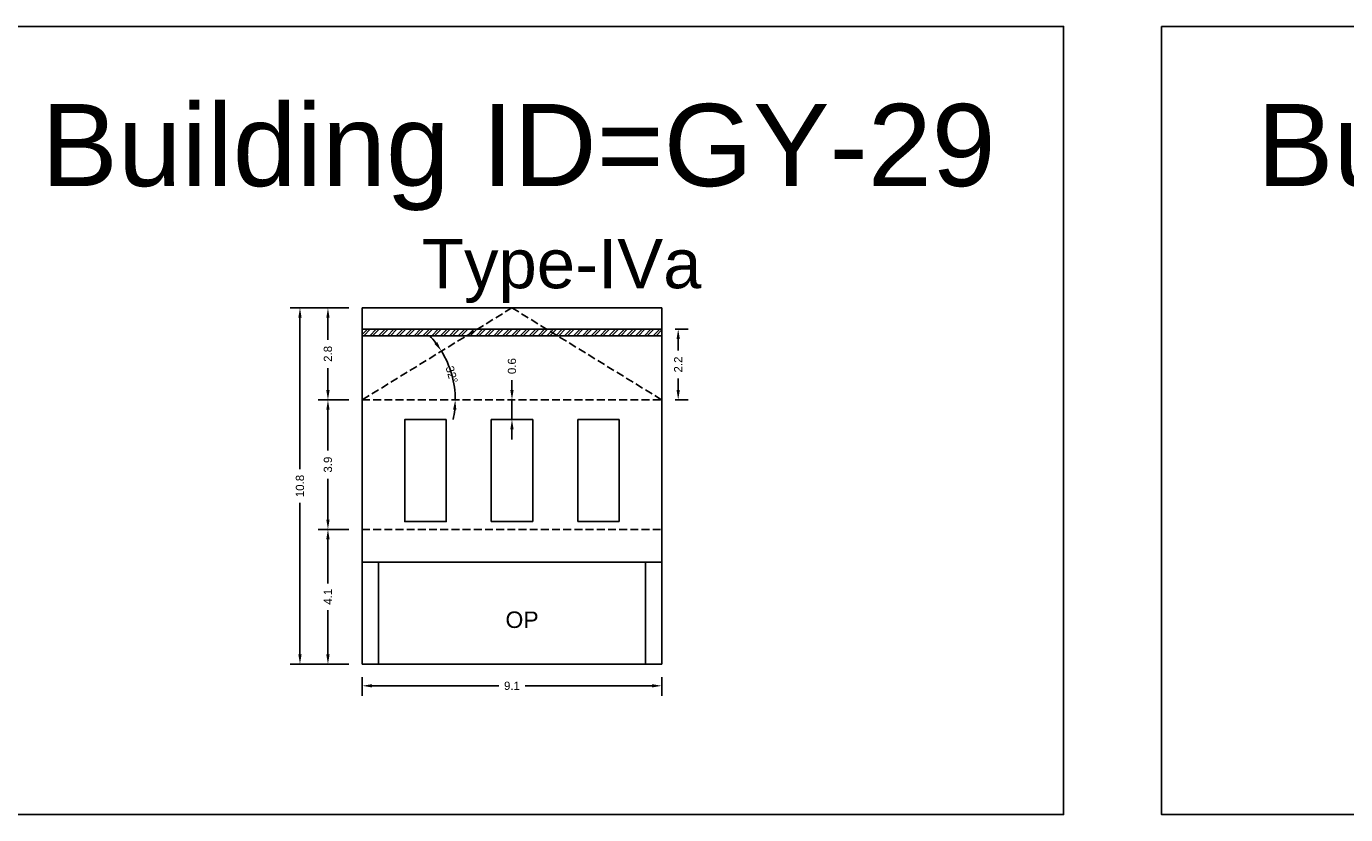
# Model space of a CAD drawing. Header units: metres. Extents: x 3416649 to 3417076, y -6712857 to -6712690.
# Tile 34 of 43: x 3416966 to 3417006, y -6712787 to -6712763. Entities that reach past the tile are written whole.
import ezdxf

# ---------------------------------------------------------------- set-up
doc = ezdxf.new("R2010")
doc.units = ezdxf.units.M
doc.linetypes.add('ACAD_ISO02W100', pattern=[15, 12, -3])
doc.layers.add('Dotted', color=7, linetype='ACAD_ISO02W100', plot=False)
doc.styles.get("Standard").update_dxf_attribs({"font": 'arial.ttf'})
doc.dimstyles.new('ISO-25', dxfattribs={"dimtxt": 0.25, "dimasz": 0.3, "dimexe": 0.3, "dimexo": 0.4, "dimgap": 0.2, "dimtad": 0, "dimdec": 1, "dimdsep": 46, "dimtxsty": 'Standard', "dimcen": 2.5, "dimadec": 0, "dimazin": 0, "dimtfac": 1, "dimtdec": 1, "dimtmove": 0, "dimatfit": 3, "dimfxl": 1, "dimarcsym": 0})

# ---------------------------------------------------------------- blocks, each defined once
blk = doc.blocks.new('*D202')
at = {"color": 0, "lineweight": -2, "transparency": 16777216}
for start, end in [(37.6165, 43.6816), (0, 31.5514), (347.8698, 353.9349)]:
    blk.add_arc((3416975.86, -6712774.15), 2.835, start, end, dxfattribs=at)
at = {"color": 0, "transparency": 16777216}
for points in [[(3416978.147, -6712772.391), (3416978.064, -6712772.448), (3416978.276, -6712772.666)], [(3416978.629, -6712774.447), (3416978.729, -6712774.452), (3416978.695, -6712774.15)]]:
    blk.add_solid(points, dxfattribs=at)
at = {"layer": 'Defpoints', "color": 0, "transparency": 16777216}
for p in [(3416980.42, -6712771.35), (3416978.506, -6712773.132), (3416975.86, -6712774.15), (3416975.86, -6712774.15), (3416984.98, -6712774.15)]:
    blk.add_point(p, dxfattribs=at)
at = {"color": 0, "transparency": 16777216, "insert": (3416978.588, -6712773.379), "char_height": 0.25, "attachment_point": 5, "rotation": 285.7757}
blk.add_mtext('32°', dxfattribs=at)
blk = doc.blocks.new('*D203')
at = {"color": 0, "lineweight": -2, "transparency": 16777216}
for p, q in [((3416975.46, -6712778.09), (3416974.524, -6712778.09)), ((3416974.824, -6712778.39), (3416974.824, -6712779.732)), ((3416974.824, -6712781.89), (3416974.824, -6712780.548)), ((3416975.46, -6712782.19), (3416974.524, -6712782.19))]:
    blk.add_line(p, q, dxfattribs=at)
at = {"color": 0, "transparency": 16777216}
for points in [[(3416974.774, -6712778.39), (3416974.874, -6712778.39), (3416974.824, -6712778.09)], [(3416974.774, -6712781.89), (3416974.874, -6712781.89), (3416974.824, -6712782.19)]]:
    blk.add_solid(points, dxfattribs=at)
at = {"layer": 'Defpoints', "color": 0, "transparency": 16777216}
for p in [(3416974.824, -6712778.09), (3416975.86, -6712778.09), (3416975.86, -6712782.19)]:
    blk.add_point(p, dxfattribs=at)
at = {"color": 0, "transparency": 16777216, "insert": (3416974.824, -6712780.14), "char_height": 0.25, "attachment_point": 5, "rotation": 90}
blk.add_mtext('4.1', dxfattribs=at)
blk = doc.blocks.new('*D204')
at = {"color": 0, "lineweight": -2, "transparency": 16777216}
for p, q in [((3416975.46, -6712774.15), (3416974.524, -6712774.15)), ((3416974.824, -6712774.45), (3416974.824, -6712775.692)), ((3416974.824, -6712777.79), (3416974.824, -6712776.548)), ((3416975.46, -6712778.09), (3416974.524, -6712778.09))]:
    blk.add_line(p, q, dxfattribs=at)
at = {"color": 0, "transparency": 16777216}
for points in [[(3416974.774, -6712774.45), (3416974.874, -6712774.45), (3416974.824, -6712774.15)], [(3416974.774, -6712777.79), (3416974.874, -6712777.79), (3416974.824, -6712778.09)]]:
    blk.add_solid(points, dxfattribs=at)
at = {"layer": 'Defpoints', "color": 0, "transparency": 16777216}
for p in [(3416974.824, -6712774.15), (3416975.86, -6712774.15), (3416975.86, -6712778.09)]:
    blk.add_point(p, dxfattribs=at)
at = {"color": 0, "transparency": 16777216, "insert": (3416974.824, -6712776.12), "char_height": 0.25, "attachment_point": 5, "rotation": 90}
blk.add_mtext('3.9', dxfattribs=at)
blk = doc.blocks.new('*D205')
at = {"color": 0, "lineweight": -2, "transparency": 16777216}
for p, q in [((3416975.86, -6712782.59), (3416975.86, -6712783.148)), ((3416984.98, -6712782.59), (3416984.98, -6712783.148)), ((3416976.16, -6712782.848), (3416980.016, -6712782.848)), ((3416984.68, -6712782.848), (3416980.823, -6712782.848))]:
    blk.add_line(p, q, dxfattribs=at)
at = {"color": 0, "transparency": 16777216}
for points in [[(3416976.16, -6712782.798), (3416976.16, -6712782.898), (3416975.86, -6712782.848)], [(3416984.68, -6712782.798), (3416984.68, -6712782.898), (3416984.98, -6712782.848)]]:
    blk.add_solid(points, dxfattribs=at)
at = {"layer": 'Defpoints', "color": 0, "transparency": 16777216}
for p in [(3416975.86, -6712782.19), (3416984.98, -6712782.19), (3416984.98, -6712782.848)]:
    blk.add_point(p, dxfattribs=at)
at = {"color": 0, "transparency": 16777216, "insert": (3416980.42, -6712782.848), "char_height": 0.25, "attachment_point": 5}
blk.add_mtext('9.1', dxfattribs=at)
blk = doc.blocks.new('*D206')
at = {"color": 0, "lineweight": -2, "transparency": 16777216}
for p, q in [((3416975.46, -6712771.35), (3416974.524, -6712771.35)), ((3416974.824, -6712771.65), (3416974.824, -6712772.32)), ((3416974.824, -6712773.85), (3416974.824, -6712773.18)), ((3416975.46, -6712774.15), (3416974.524, -6712774.15))]:
    blk.add_line(p, q, dxfattribs=at)
at = {"color": 0, "transparency": 16777216}
for points in [[(3416974.774, -6712771.65), (3416974.874, -6712771.65), (3416974.824, -6712771.35)], [(3416974.774, -6712773.85), (3416974.874, -6712773.85), (3416974.824, -6712774.15)]]:
    blk.add_solid(points, dxfattribs=at)
at = {"layer": 'Defpoints', "color": 0, "transparency": 16777216}
for p in [(3416974.824, -6712771.35), (3416975.86, -6712771.35), (3416975.86, -6712774.15)]:
    blk.add_point(p, dxfattribs=at)
at = {"color": 0, "transparency": 16777216, "insert": (3416974.824, -6712772.75), "char_height": 0.25, "attachment_point": 5, "rotation": 90}
blk.add_mtext('2.8', dxfattribs=at)
blk = doc.blocks.new('*D207')
at = {"color": 0, "lineweight": -2, "transparency": 16777216}
for p, q in [((3416975.46, -6712771.35), (3416973.673, -6712771.35)), ((3416973.973, -6712771.65), (3416973.973, -6712776.257)), ((3416973.973, -6712781.89), (3416973.973, -6712777.283)), ((3416975.46, -6712782.19), (3416973.673, -6712782.19))]:
    blk.add_line(p, q, dxfattribs=at)
at = {"color": 0, "transparency": 16777216}
for points in [[(3416973.923, -6712771.65), (3416974.023, -6712771.65), (3416973.973, -6712771.35)], [(3416973.923, -6712781.89), (3416974.023, -6712781.89), (3416973.973, -6712782.19)]]:
    blk.add_solid(points, dxfattribs=at)
at = {"layer": 'Defpoints', "color": 0, "transparency": 16777216}
for p in [(3416973.973, -6712771.35), (3416975.86, -6712771.35), (3416975.86, -6712782.19)]:
    blk.add_point(p, dxfattribs=at)
at = {"color": 0, "transparency": 16777216, "insert": (3416973.973, -6712776.77), "char_height": 0.25, "attachment_point": 5, "rotation": 90}
blk.add_mtext('10.8', dxfattribs=at)
blk = doc.blocks.new('*D208')
at = {"color": 0, "lineweight": -2, "transparency": 16777216}
for p, q in [((3416980.42, -6712773.85), (3416980.42, -6712773.55)), ((3416980.42, -6712774.75), (3416980.42, -6712774.15)), ((3416980.82, -6712774.15), (3416980.72, -6712774.15)), ((3416980.82, -6712774.75), (3416980.72, -6712774.75)), ((3416980.42, -6712775.05), (3416980.42, -6712775.35))]:
    blk.add_line(p, q, dxfattribs=at)
at = {"color": 0, "transparency": 16777216}
for points in [[(3416980.37, -6712773.85), (3416980.47, -6712773.85), (3416980.42, -6712774.15)], [(3416980.37, -6712775.05), (3416980.47, -6712775.05), (3416980.42, -6712774.75)]]:
    blk.add_solid(points, dxfattribs=at)
at = {"layer": 'Defpoints', "color": 0, "transparency": 16777216}
for p in [(3416980.42, -6712774.15), (3416980.42, -6712774.15), (3416980.42, -6712774.75)]:
    blk.add_point(p, dxfattribs=at)
at = {"color": 0, "transparency": 16777216, "insert": (3416980.42, -6712773.122), "char_height": 0.25, "attachment_point": 5, "rotation": 90}
blk.add_mtext('0.6', dxfattribs=at)
blk = doc.blocks.new('*D209')
at = {"color": 0, "lineweight": -2, "transparency": 16777216}
for p, q in [((3416985.38, -6712772), (3416985.774, -6712772)), ((3416985.474, -6712772.3), (3416985.474, -6712772.647)), ((3416985.474, -6712773.85), (3416985.474, -6712773.503)), ((3416985.38, -6712774.15), (3416985.774, -6712774.15))]:
    blk.add_line(p, q, dxfattribs=at)
at = {"color": 0, "transparency": 16777216}
for points in [[(3416985.424, -6712772.3), (3416985.524, -6712772.3), (3416985.474, -6712772)], [(3416985.424, -6712773.85), (3416985.524, -6712773.85), (3416985.474, -6712774.15)]]:
    blk.add_solid(points, dxfattribs=at)
at = {"layer": 'Defpoints', "color": 0, "transparency": 16777216}
for p in [(3416984.98, -6712772), (3416985.474, -6712772), (3416984.98, -6712774.15)]:
    blk.add_point(p, dxfattribs=at)
at = {"color": 0, "transparency": 16777216, "insert": (3416985.474, -6712773.075), "char_height": 0.25, "attachment_point": 5, "rotation": 90}
blk.add_mtext('2.2', dxfattribs=at)

msp = doc.modelspace()

# ---------------------------------------------------------------- hatches: boundary and pattern name
h = msp.add_hatch()
h.set_pattern_fill('ANSI32', color=256, scale=0.02)
h.set_pattern_definition([(45, (-10.2469, 0), (-0.134703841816, 0.134703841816), []), (45, (-10.1571, 0), (-0.134703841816, 0.134703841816), [])])
h.paths.add_polyline_path([(3416981.478, -6712772), (3416979.361, -6712772), (3416979.035, -6712772.2), (3416981.804, -6712772.2)])
h.paths.add_polyline_path([(3416984.98, -6712772), (3416981.478, -6712772), (3416981.804, -6712772.2), (3416984.98, -6712772.2)])
h.paths.add_polyline_path([(3416979.361, -6712772), (3416975.86, -6712772), (3416975.86, -6712772.2), (3416979.035, -6712772.2)])

# ---------------------------------------------------------------- linework, layer by layer
for points in [[(3416963.209, -6712762.787), (3416997.193, -6712762.787), (3416997.193, -6712786.767), (3416963.209, -6712786.767)], [(3417000.174, -6712762.787), (3417034.158, -6712762.787), (3417034.158, -6712786.767), (3417000.174, -6712786.767)], [(3416978.42, -6712774.75), (3416977.16, -6712774.75), (3416977.16, -6712777.85), (3416978.42, -6712777.85)], [(3416976.36, -6712779.09), (3416984.48, -6712779.09), (3416984.48, -6712782.19), (3416976.36, -6712782.19)]]:
    msp.add_lwpolyline(points, close=True)
for points in [[(3416975.86, -6712771.35), (3416984.98, -6712771.35)], [(3416975.86, -6712771.35), (3416975.86, -6712782.19)], [(3416984.98, -6712771.35), (3416984.98, -6712782.19)], [(3416975.86, -6712772), (3416984.98, -6712772)], [(3416975.86, -6712772.2), (3416984.98, -6712772.2)], [(3416977.16, -6712774.75), (3416978.42, -6712774.75)], [(3416977.16, -6712774.75), (3416977.16, -6712777.85)], [(3416978.42, -6712774.75), (3416978.42, -6712777.85)], [(3416979.79, -6712774.75), (3416981.05, -6712774.75)], [(3416979.79, -6712774.75), (3416979.79, -6712777.85)], [(3416981.05, -6712774.75), (3416981.05, -6712777.85)], [(3416982.42, -6712774.75), (3416982.42, -6712777.85)], [(3416982.42, -6712774.75), (3416983.68, -6712774.75)], [(3416983.68, -6712774.75), (3416983.68, -6712777.85)], [(3416977.16, -6712777.85), (3416978.42, -6712777.85)], [(3416979.79, -6712777.85), (3416981.05, -6712777.85)], [(3416982.42, -6712777.85), (3416983.68, -6712777.85)], [(3416975.86, -6712779.09), (3416984.98, -6712779.09)], [(3416976.36, -6712779.09), (3416976.36, -6712782.19)], [(3416984.48, -6712779.09), (3416984.48, -6712782.19)], [(3416975.86, -6712782.19), (3416984.98, -6712782.19)]]:
    msp.add_lwpolyline(points)
at = {"layer": 'Dotted', "ltscale": 0.02}
for points in [[(3416980.42, -6712771.35), (3416975.86, -6712774.15)], [(3416980.42, -6712771.35), (3416984.98, -6712774.15)], [(3416975.86, -6712774.15), (3416984.98, -6712774.15)], [(3416975.86, -6712778.09), (3416984.98, -6712778.09)]]:
    msp.add_lwpolyline(points, dxfattribs=at)

# ---------------------------------------------------------------- texts
at = {"attachment_point": 1}
for s, width, heights, insert, char_height in [('Building ID=GY-29', 67.86454, [0.517], (3416966.106, -6712765.147), 2.5), ('Building ID=GY-30', 67.86454, [0.517], (3417003.071, -6712765.147), 2.5), ('Type-IVa ', 9.99112, [0.517], (3416977.682, -6712769.253), 1.5), ('OP', 1.17554, [0], (3416980.222, -6712780.588), 0.5)]:
    msp.add_mtext_dynamic_manual_height_columns(s, width=width, gutter_width=12.5, heights=heights, dxfattribs=dict(at, insert=insert, char_height=char_height))

# ---------------------------------------------------------------- dimensions: what is measured, and where the dimension line sits
for base, p1, p2, picture, middle in [((3416973.973, -6712771.35), (3416975.86, -6712782.19), (3416975.86, -6712771.35), '*D207', (3416973.973, -6712776.77)), ((3416974.824, -6712771.35), (3416975.86, -6712774.15), (3416975.86, -6712771.35), '*D206', (3416974.824, -6712772.75)), ((3416985.47418037, -6712771.999983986), (3416984.9796447, -6712774.149983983), (3416984.9796447, -6712771.999983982), '*D209', (3416985.474180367, -6712773.074983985)), ((3416980.42, -6712774.15), (3416980.42, -6712774.75), (3416980.42, -6712774.15), '*D208', (3416980.42, -6712773.122)), ((3416974.824, -6712774.15), (3416975.86, -6712778.09), (3416975.86, -6712774.15), '*D204', (3416974.824, -6712776.12)), ((3416974.824, -6712778.09), (3416975.86, -6712782.19), (3416975.86, -6712778.09), '*D203', (3416974.824, -6712780.14))]:
    dim = msp.add_linear_dim(base=base, p1=p1, p2=p2, angle=90, dimstyle='ISO-25')
    dim.commit()
    dim.dimension.update_dxf_attribs({"geometry": picture, "text_midpoint": middle})
dim = msp.add_angular_dim_2l(base=(3416978.506, -6712773.132), line1=((3416975.86, -6712774.15), (3416984.98, -6712774.15)), line2=((3416980.42, -6712771.35), (3416975.86, -6712774.15)), dimstyle='ISO-25')
dim.commit()
dim.dimension.update_dxf_attribs({"geometry": '*D202', "text_midpoint": (3416978.588, -6712773.379)})
dim = msp.add_linear_dim(base=(3416984.98, -6712782.848), p1=(3416975.86, -6712782.19), p2=(3416984.98, -6712782.19), dimstyle='ISO-25')
dim.commit()
dim.dimension.update_dxf_attribs({"geometry": '*D205', "text_midpoint": (3416980.42, -6712782.848)})

doc.saveas('drawing.dxf')
